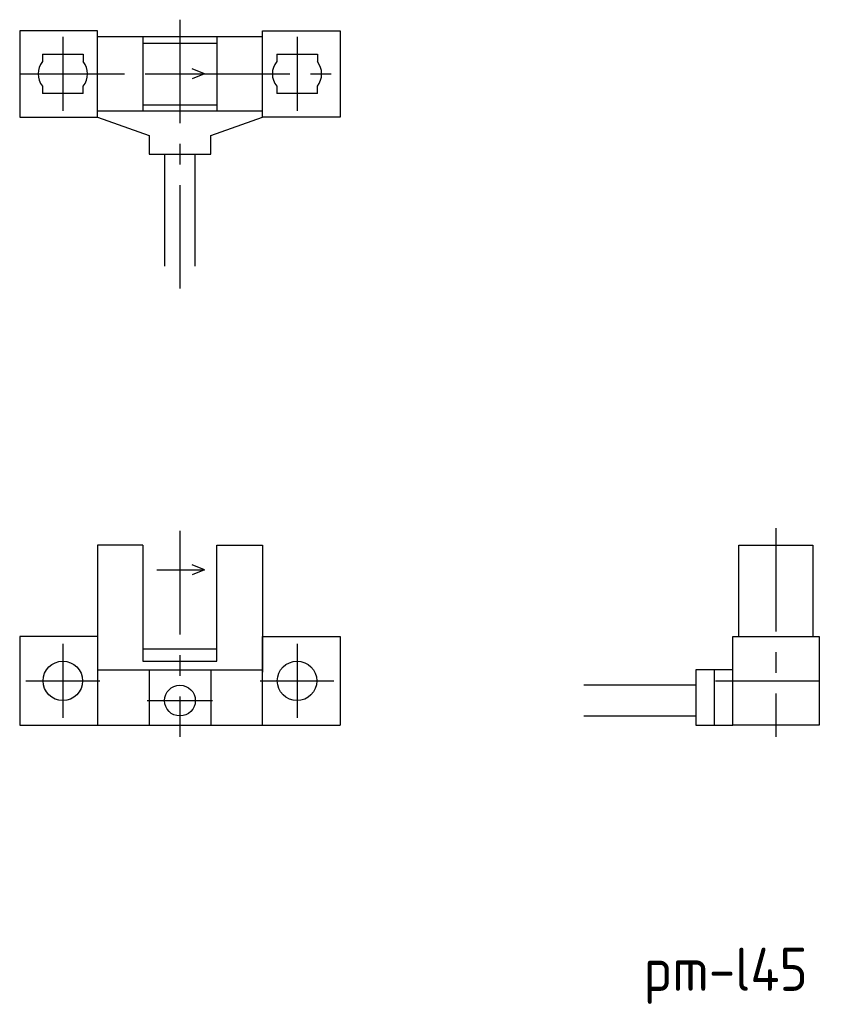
# Model space of a CAD drawing. Extents: x -171.2 to -104.9, y 448.8 to 528.6.
import ezdxf

# ---------------------------------------------------------------- set-up
doc = ezdxf.new("R2010")
doc.units = 0
doc.linetypes.add('CENTER', pattern=[13.421505, 8.388441, -1.677688, 1.677688, -1.677688])
doc.layers.get('0').update_dxf_attribs({"linetype": 'CONTINUOUS'})
doc.styles.get("Standard").update_dxf_attribs({"font": 'isocp.shx', "bigfont": 'extfont.shx'})

# ---------------------------------------------------------------- blocks, each defined once
blk = doc.blocks.new('*U4')
at = {"color": 2}
blk.add_text('pm-l45', height=3.5, dxfattribs=at).set_placement((-120.564, 449.849))

msp = doc.modelspace()

# ---------------------------------------------------------------- linework, layer by layer
at = {"color": 4, "linetype": 'CENTER'}
for p, q in [((-158.183, 528.637), (-158.183, 506.749)), ((-167.683, 527.237), (-167.683, 521.243)), ((-148.683, 527.237), (-148.683, 521.243)), ((-171.08, 524.24), (-145.286, 524.24)), ((-109.825, 487.395), (-109.825, 470.445)), ((-158.183, 487.156), (-158.183, 470.445)), ((-167.683, 477.995), (-167.683, 472.001)), ((-148.683, 477.995), (-148.683, 472.001)), ((-170.68, 474.998), (-164.686, 474.998)), ((-151.68, 474.998), (-145.686, 474.998)), ((-114.722, 474.998), (-104.928, 474.998)), ((-160.83, 473.398), (-155.536, 473.398))]:
    msp.add_line(p, q, dxfattribs=at)
at = {"color": 7, "linetype": 'CONTINUOUS'}
for p, q in [((-171.183, 527.74), (-171.183, 520.74)), ((-164.883, 527.74), (-171.183, 527.74)), ((-164.883, 520.74), (-164.883, 527.74)), ((-151.483, 527.24), (-164.883, 527.24)), ((-161.183, 527.24), (-161.183, 521.24)), ((-155.183, 527.24), (-155.183, 521.24)), ((-151.483, 527.74), (-145.183, 527.74)), ((-151.483, 520.74), (-151.483, 527.74)), ((-145.183, 527.74), (-145.183, 520.74)), ((-161.183, 526.74), (-155.183, 526.74)), ((-169.333, 525.84), (-166.033, 525.84)), ((-169.333, 525.84), (-169.333, 525.239)), ((-166.033, 525.84), (-166.033, 525.239)), ((-150.333, 525.84), (-147.033, 525.84)), ((-150.333, 525.84), (-150.333, 525.239)), ((-147.033, 525.84), (-147.033, 525.239)), ((-169.333, 523.242), (-169.333, 522.64)), ((-166.033, 522.64), (-166.033, 523.242)), ((-150.333, 523.242), (-150.333, 522.64)), ((-147.033, 522.64), (-147.033, 523.242)), ((-166.033, 522.64), (-169.333, 522.64)), ((-147.033, 522.64), (-150.333, 522.64)), ((-161.183, 521.74), (-155.183, 521.74)), ((-164.883, 521.24), (-151.483, 521.24)), ((-171.183, 520.74), (-164.883, 520.74)), ((-164.883, 520.74), (-160.683, 519.24)), ((-155.683, 519.24), (-151.483, 520.74)), ((-145.183, 520.74), (-151.483, 520.74)), ((-160.683, 519.24), (-160.683, 517.74)), ((-155.683, 517.74), (-155.683, 519.24)), ((-160.683, 517.74), (-155.683, 517.74)), ((-159.433, 517.74), (-159.433, 508.64)), ((-156.933, 508.64), (-156.933, 517.74)), ((-161.183, 485.998), (-164.883, 485.998)), ((-164.883, 485.998), (-164.883, 475.698)), ((-161.183, 485.998), (-161.183, 477.598)), ((-155.183, 477.598), (-155.183, 485.998)), ((-155.183, 485.998), (-151.483, 485.998)), ((-151.483, 485.998), (-151.483, 475.698)), ((-112.825, 478.598), (-112.825, 485.998)), ((-112.825, 485.998), (-106.825, 485.998)), ((-106.825, 485.998), (-106.825, 478.598)), ((-164.883, 478.598), (-171.183, 478.598)), ((-171.183, 478.598), (-171.183, 471.398)), ((-164.883, 478.598), (-164.883, 471.398)), ((-151.483, 478.598), (-145.183, 478.598)), ((-151.483, 471.398), (-151.483, 478.598)), ((-145.183, 478.598), (-145.183, 471.398)), ((-113.325, 478.598), (-106.325, 478.598)), ((-113.325, 471.398), (-113.325, 478.598)), ((-106.325, 478.598), (-106.325, 471.398)), ((-161.183, 477.598), (-155.183, 477.598)), ((-161.183, 477.598), (-161.183, 476.598)), ((-155.183, 476.598), (-155.183, 477.598)), ((-161.183, 476.598), (-155.183, 476.598)), ((-164.883, 475.898), (-151.483, 475.898)), ((-160.683, 475.898), (-160.683, 471.398)), ((-155.683, 475.898), (-155.683, 471.398)), ((-113.325, 475.898), (-116.325, 475.898)), ((-116.325, 475.898), (-116.325, 471.398)), ((-114.825, 475.898), (-114.825, 471.398)), ((-116.325, 474.648), (-125.425, 474.648)), ((-125.425, 472.148), (-116.325, 472.148)), ((-171.183, 471.398), (-145.183, 471.398)), ((-116.325, 471.398), (-113.325, 471.398)), ((-106.325, 471.398), (-113.325, 471.398))]:
    msp.add_line(p, q, dxfattribs=at)
at = {"color": 4, "linetype": 'CONTINUOUS'}
for p, q in [((-160.054, 524.24), (-156.183, 524.24)), ((-156.183, 524.24), (-157.183, 524.645)), ((-156.183, 524.24), (-157.183, 523.836)), ((-156.183, 483.998), (-157.183, 484.402)), ((-160.054, 483.998), (-156.183, 483.998)), ((-156.183, 483.998), (-157.183, 483.594))]:
    msp.add_line(p, q, dxfattribs=at)
at = {"color": 7, "linetype": 'CONTINUOUS'}
for centre, radius in [((-167.683, 474.998), 1.6), ((-148.683, 474.998), 1.6), ((-158.183, 473.398), 1.25)]:
    msp.add_circle(centre, radius, dxfattribs=at)
for centre, start, end in [((-168.083, 524.24), 141.37517, 218.62483), ((-167.283, 524.24), 321.37517, 38.62483), ((-149.083, 524.24), 141.37517, 218.62483), ((-148.283, 524.24), 321.37517, 38.62483)]:
    msp.add_arc(centre, 1.6, start, end, dxfattribs=at)

# ---------------------------------------------------------------- block references
msp.add_blockref('*U4', (0, 0))

doc.saveas('drawing.dxf')
